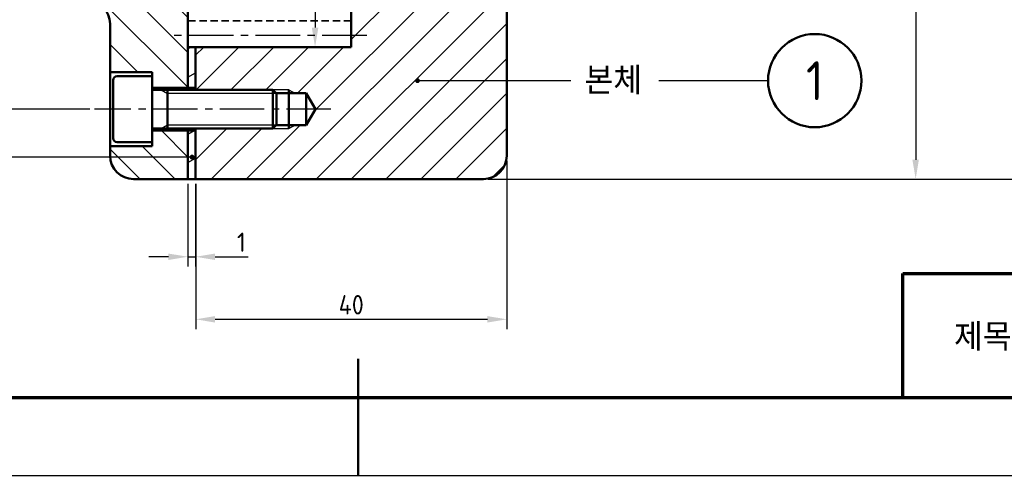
# Model space of a CAD drawing. Header units: millimetres. Extents: x -931 to 715, y 0 to 980.
# Tile 2 of 12: x -764 to -638, y 165 to 224. Entities that reach past the tile are written whole.
import ezdxf
from ezdxf.enums import TextEntityAlignment as Align

# ---------------------------------------------------------------- set-up
doc = ezdxf.new("R2010")
doc.units = ezdxf.units.MM
doc.header["$LTSCALE"] = 0.3
for name, pattern in [('CENTER2', [28.575, 19.05, -3.175, 3.175, -3.175]), ('HIDDEN2', [4.7625, 3.175, -1.5875]), ('연속', [0])]:
    doc.linetypes.add(name, pattern=pattern)
for name, color, linetype, lineweight in [('가는선', 1, 'Continuous', 25), ('문자', 2, 'Continuous', 35), ('숨은선', 2, 'HIDDEN2', 35), ('외형선', 3, 'Continuous', 50), ('윤곽선', 5, 'Continuous', 70), ('중심선', 1, 'CENTER2', 25)]:
    doc.layers.add(name, color=color, linetype=linetype, lineweight=lineweight)
doc.styles.get("Standard").update_dxf_attribs({"font": 'isocp.shx', "bigfont": 'whgtxt.shx'})
doc.dimstyles.new('ISO-25', dxfattribs={"dimtxt": 2.5, "dimasz": 2.5, "dimexe": 1.25, "dimexo": 0.625, "dimtad": 1, "dimdsep": 46, "dimtxsty": 'Standard', "dimcen": 0, "dimadec": 0, "dimazin": 0, "dimtfac": 1, "dimtmove": 0, "dimatfit": 3, "dimfxl": 1, "dimarcsym": 0})
pattern_1 = [(135.0002, (-5.122, -10.3043), (-2.245056, -2.245072), [])]
pattern_2 = [(30, (-5.122, -10.3043), (-1.5875, 2.74963), [])]

# ---------------------------------------------------------------- blocks, each defined once
blk = doc.blocks.new('*D8')
at = {"layer": 'Defpoints', "color": 0, "transparency": 16777216}
for p in [(188.09, 38.14), (189.09, 38.14), (189.09, 28.14)]:
    blk.add_point(p, dxfattribs=at)
at = {"layer": '중심선', "color": 0, "linetype": '연속', "lineweight": -2, "transparency": 16777216}
for p, q in [((188.09, 37.51), (188.09, 26.89)), ((189.09, 37.51), (189.09, 26.89)), ((185.59, 28.14), (183.09, 28.14)), ((188.09, 28.14), (189.09, 28.14)), ((191.59, 28.14), (195.84, 28.14))]:
    blk.add_line(p, q, dxfattribs=at)
at = {"layer": '중심선', "color": 0, "transparency": 16777216}
for points in [[(185.59, 28.55), (185.59, 27.72), (188.09, 28.14)], [(191.59, 28.55), (191.59, 27.72), (189.09, 28.14)]]:
    blk.add_solid(points, dxfattribs=at)
at = {"layer": '중심선', "color": 0, "transparency": 16777216, "insert": (194.97, 30.01), "char_height": 2.5, "attachment_point": 5}
blk.add_mtext('1', dxfattribs=at)
blk = doc.blocks.new('*D9')
at = {"layer": 'Defpoints', "color": 0, "transparency": 16777216}
for p in [(-704.53, 305.41), (-704.53, 203.41), (-648.96, 203.41)]:
    blk.add_point(p, dxfattribs=at)
at = {"layer": '중심선', "color": 0, "linetype": '연속', "lineweight": -2, "transparency": 16777216}
for p, q in [((-703.91, 305.41), (-647.71, 305.41)), ((-648.96, 302.91), (-648.96, 205.91)), ((-703.91, 203.41), (-647.71, 203.41))]:
    blk.add_line(p, q, dxfattribs=at)
at = {"layer": '중심선', "color": 0, "transparency": 16777216}
for points in [[(-649.38, 302.91), (-648.55, 302.91), (-648.96, 305.41)], [(-649.38, 205.91), (-648.55, 205.91), (-648.96, 203.41)]]:
    blk.add_solid(points, dxfattribs=at)
at = {"layer": '중심선', "color": 0, "transparency": 16777216, "insert": (-650.84, 254.41), "char_height": 2.5, "attachment_point": 5, "rotation": 90}
blk.add_mtext('102', dxfattribs=at)
blk = doc.blocks.new('*D10')
at = {"layer": 'Defpoints', "color": 0, "transparency": 16777216}
for p in [(-701.53, 206.41), (-741.53, 203.41), (-701.53, 185.36)]:
    blk.add_point(p, dxfattribs=at)
at = {"layer": '중심선', "color": 0, "linetype": '연속', "lineweight": -2, "transparency": 16777216}
for p, q in [((-701.53, 205.78), (-701.53, 184.11)), ((-741.53, 202.78), (-741.53, 184.11)), ((-739.03, 185.36), (-704.03, 185.36))]:
    blk.add_line(p, q, dxfattribs=at)
at = {"layer": '중심선', "color": 0, "transparency": 16777216}
for points in [[(-739.03, 185.77), (-739.03, 184.94), (-741.53, 185.36)], [(-704.03, 185.77), (-704.03, 184.94), (-701.53, 185.36)]]:
    blk.add_solid(points, dxfattribs=at)
at = {"layer": '중심선', "color": 0, "transparency": 16777216, "insert": (-721.53, 187.23), "char_height": 2.5, "attachment_point": 5}
blk.add_mtext('40', dxfattribs=at)
blk = doc.blocks.new('*D15')
at = {"layer": 'Defpoints', "color": 0, "transparency": 16777216}
for p in [(-721.53, 289.41), (-726.18, 220.41), (-721.53, 220.41)]:
    blk.add_point(p, dxfattribs=at)
at = {"layer": '중심선', "color": 0, "linetype": '연속', "lineweight": -2, "transparency": 16777216}
for p, q in [((-722.16, 289.41), (-727.43, 289.41)), ((-726.18, 286.91), (-726.18, 222.91)), ((-722.16, 220.41), (-727.43, 220.41))]:
    blk.add_line(p, q, dxfattribs=at)
at = {"layer": '중심선', "color": 0, "transparency": 16777216}
for points in [[(-726.6, 286.91), (-725.76, 286.91), (-726.18, 289.41)], [(-726.6, 222.91), (-725.76, 222.91), (-726.18, 220.41)]]:
    blk.add_solid(points, dxfattribs=at)
at = {"layer": '중심선', "color": 0, "transparency": 16777216, "insert": (-728.05, 264.34), "char_height": 2.5, "attachment_point": 5, "rotation": 90}
blk.add_mtext('69', dxfattribs=at)
blk = doc.blocks.new('*D26')
at = {"layer": 'Defpoints', "color": 0, "transparency": 16777216}
for p in [(-721.53, 318.41), (-704.53, 203.41), (-635.37, 203.41)]:
    blk.add_point(p, dxfattribs=at)
at = {"layer": '중심선', "color": 0, "linetype": '연속', "lineweight": -2, "transparency": 16777216}
for p, q in [((-720.91, 318.41), (-634.12, 318.41)), ((-635.37, 315.91), (-635.37, 205.91)), ((-703.91, 203.41), (-634.12, 203.41))]:
    blk.add_line(p, q, dxfattribs=at)
at = {"layer": '중심선', "color": 0, "transparency": 16777216}
for points in [[(-635.79, 315.91), (-634.95, 315.91), (-635.37, 318.41)], [(-635.79, 205.91), (-634.95, 205.91), (-635.37, 203.41)]]:
    blk.add_solid(points, dxfattribs=at)
at = {"layer": '중심선', "color": 0, "transparency": 16777216, "insert": (-637.25, 260.91), "char_height": 2.5, "attachment_point": 5, "rotation": 90}
blk.add_mtext('115', dxfattribs=at)
blk = doc.blocks.new('*D37')
at = {"layer": 'Defpoints', "color": 0, "transparency": 16777216}
for p in [(-754.53, 295.41), (-767.22, 212.41), (-754.53, 212.41)]:
    blk.add_point(p, dxfattribs=at)
at = {"layer": '가는선', "color": 0, "linetype": '연속', "lineweight": -2, "transparency": 16777216}
for p, q in [((-755.16, 295.41), (-768.47, 295.41)), ((-767.22, 292.91), (-767.22, 214.91)), ((-755.16, 212.41), (-768.47, 212.41))]:
    blk.add_line(p, q, dxfattribs=at)
at = {"layer": '가는선', "color": 0, "transparency": 16777216}
for points in [[(-767.64, 292.91), (-766.81, 292.91), (-767.22, 295.41)], [(-767.64, 214.91), (-766.81, 214.91), (-767.22, 212.41)]]:
    blk.add_solid(points, dxfattribs=at)
at = {"layer": '가는선', "color": 0, "transparency": 16777216, "insert": (-769.1, 253.91), "char_height": 2.5, "attachment_point": 5, "rotation": 90}
blk.add_mtext('83', dxfattribs=at)
blk = doc.blocks.new('*U7')
at = {"layer": '가는선'}
h = blk.add_hatch(dxfattribs=at)
h.set_pattern_fill('ANSI31', color=256)
h.paths.add_polyline_path([(225.091, 128.758), (227.091, 128.758), (227.091, 129.137), (235.091, 129.137), (235.091, 132.137), (232.091, 132.137, -0.4142136), (229.091, 135.137), (229.091, 137.137, 0.4142136), (226.091, 140.137), (189.091, 140.137), (189.091, 132.637), (199, 132.637), (201.091, 132.637), (201.091, 132.204), (203.291, 132.204), (204.485, 130.137), (203.291, 128.07), (201.091, 128.07), (201.091, 127.637), (189.091, 127.637), (189.091, 124.137), (209.091, 124.137), (209.091, 116.637), (210.091, 115.637), (218.091, 115.637), (218.091, 113.637), (232.091, 113.637), (232.091, 118.637), (239.091, 118.637), (239.091, 121.137), (238.091, 122.137), (235.091, 122.137), (235.091, 125.137), (227.091, 125.137), (227.091, 125.516), (225.091, 125.516), (224.155, 127.137)])
h.paths.add_polyline_path([(239.091, 91.137), (239.091, 93.637), (232.091, 93.637), (232.091, 98.637), (218.091, 98.637), (218.091, 96.637), (210.091, 96.637), (209.091, 95.637), (209.091, 83.637), (210.091, 82.637), (218.091, 82.637), (218.091, 80.137), (222.133, 73.137), (218.091, 66.137), (218.091, 63.637), (210.091, 63.637), (209.091, 62.637), (209.091, 55.137), (189.091, 55.137), (189.091, 49.637), (199, 49.637), (201.091, 49.637), (201.091, 49.204), (203.291, 49.204), (204.485, 47.137), (203.291, 45.07), (201.091, 45.07), (201.091, 44.637), (189.091, 44.637), (189.091, 38.137), (226.091, 38.137, 0.4142136), (229.091, 41.137), (229.091, 77.137, -0.4142136), (232.091, 80.137), (235.091, 80.137), (235.091, 83.137), (227.091, 83.137), (227.091, 83.516), (225.091, 83.516), (224.155, 85.137), (225.091, 86.758), (227.091, 86.758), (227.091, 87.137), (235.091, 87.137), (235.091, 90.137), (238.091, 90.137)])
h.paths.add_polyline_path([(201.091, 45.07), (199.433, 45.07), (199, 44.637), (201.091, 44.637)], flags=17)
h.paths.add_polyline_path([(201.091, 49.637), (199, 49.637), (199.433, 49.204), (201.091, 49.204)], flags=17)
h.paths.add_polyline_path([(235.091, 83.516), (227.091, 83.516), (227.091, 83.137), (235.091, 83.137)], flags=17)
h.paths.add_polyline_path([(235.091, 125.516), (227.091, 125.516), (227.091, 125.137), (235.091, 125.137)], flags=17)
h.paths.add_polyline_path([(235.091, 129.137), (227.091, 129.137), (227.091, 128.758), (235.091, 128.758)], flags=17)
h.paths.add_polyline_path([(201.091, 132.637), (199, 132.637), (199.433, 132.204), (201.091, 132.204)], flags=17)
h.paths.add_polyline_path([(201.091, 128.07), (199.433, 128.07), (199, 127.637), (201.091, 127.637)], flags=17)
h.paths.add_polyline_path([(234.712, 86.758), (235.091, 87.137), (227.091, 87.137), (227.091, 86.758)])
h = blk.add_hatch(dxfattribs=at)
h.set_pattern_fill('ANSI31', color=256, scale=25.4, angle=90.00021, style=0)
h.set_pattern_definition(pattern_1)
edge = h.paths.add_edge_path()
edge.add_line((183.491, 49.887), (183.491, 51.387))
edge.add_line((183.491, 51.387), (183.491, 51.887))
edge.add_line((183.491, 51.887), (178.091, 51.887))
edge.add_line((178.091, 51.887), (178.091, 58.137))
edge.add_ellipse((175.091, 58.137), major_axis=(0, 3), ratio=1, start_angle=270, end_angle=360)
edge.add_line((175.091, 61.137), (172.091, 61.137))
edge.add_ellipse((172.091, 64.137), major_axis=(-3, 0), ratio=1, start_angle=0, end_angle=90, ccw=False)
edge.add_line((169.091, 64.137), (169.091, 82.137))
edge.add_ellipse((172.091, 82.137), major_axis=(0, 3), ratio=1, start_angle=0, end_angle=90, ccw=False)
edge.add_line((172.091, 85.137), (175.091, 85.137))
edge.add_ellipse((175.091, 88.137), major_axis=(3, 0), ratio=1, start_angle=270, end_angle=360)
edge.add_line((178.091, 88.137), (178.091, 91.137))
edge.add_ellipse((175.091, 91.137), major_axis=(0, 3), ratio=1, start_angle=270, end_angle=360)
edge.add_line((175.091, 94.137), (172.091, 94.137))
edge.add_ellipse((172.091, 97.137), major_axis=(-3, 0), ratio=1, start_angle=0, end_angle=90, ccw=False)
edge.add_line((169.091, 97.137), (169.091, 115.137))
edge.add_ellipse((172.091, 115.137), major_axis=(0, 3), ratio=1, start_angle=0, end_angle=90, ccw=False)
edge.add_line((172.091, 118.137), (175.091, 118.137))
edge.add_ellipse((175.091, 121.137), major_axis=(3, 0), ratio=1, start_angle=270, end_angle=360)
edge.add_line((178.091, 121.137), (178.091, 125.387))
edge.add_line((178.091, 125.387), (183.491, 125.387))
edge.add_line((183.491, 125.387), (183.491, 125.887))
edge.add_line((183.491, 125.887), (183.491, 127.387))
edge.add_line((183.491, 127.387), (188.091, 127.387))
edge.add_line((188.091, 127.387), (188.091, 124.137))
edge.add_line((188.091, 124.137), (188.091, 120.762))
edge.add_line((188.091, 120.762), (188.091, 116.637))
edge.add_line((188.091, 116.637), (187.091, 115.637))
edge.add_line((187.091, 115.637), (179.091, 115.637))
edge.add_line((179.091, 115.637), (179.091, 113.137))
edge.add_line((179.091, 113.137), (175.05, 106.137))
edge.add_line((175.05, 106.137), (179.091, 99.137))
edge.add_line((179.091, 99.137), (179.091, 96.637))
edge.add_line((179.091, 96.637), (187.091, 96.637))
edge.add_line((187.091, 96.637), (188.091, 95.637))
edge.add_line((188.091, 95.637), (188.091, 91.512))
edge.add_line((188.091, 91.512), (188.091, 91.137))
edge.add_line((188.091, 91.137), (188.091, 83.637))
edge.add_line((188.091, 83.637), (187.091, 82.637))
edge.add_line((187.091, 82.637), (179.091, 82.637))
edge.add_line((179.091, 82.637), (179.091, 80.137))
edge.add_line((179.091, 80.137), (175.05, 73.137))
edge.add_line((175.05, 73.137), (179.091, 66.137))
edge.add_line((179.091, 66.137), (179.091, 63.637))
edge.add_line((179.091, 63.637), (187.091, 63.637))
edge.add_line((187.091, 63.637), (188.091, 62.637))
edge.add_line((188.091, 62.637), (188.091, 55.137))
edge.add_line((188.091, 55.137), (188.091, 49.887))
edge.add_line((188.091, 49.887), (183.491, 49.887))
h = blk.add_hatch(dxfattribs=at)
h.set_pattern_fill('ANSI31', color=256, scale=25.4, angle=-14.99998, style=0)
h.set_pattern_definition(pattern_2)
h.paths.add_polyline_path([(189.091, 49.887), (188.091, 49.887), (188.091, 55.137), (189.091, 55.137)])
h = blk.add_hatch(dxfattribs=at)
h.set_pattern_fill('ANSI31', color=256, scale=25.4, angle=90.00021, style=0)
h.set_pattern_definition(pattern_1)
edge = h.paths.add_edge_path()
edge.add_line((183.491, 42.887), (183.491, 44.387))
edge.add_line((183.491, 44.387), (188.091, 44.387))
edge.add_line((188.091, 44.387), (188.091, 38.137))
edge.add_line((188.091, 38.137), (181.091, 38.137))
edge.add_ellipse((181.091, 41.137), major_axis=(-3, 0), ratio=1, start_angle=0, end_angle=90, ccw=False)
edge.add_line((178.091, 41.137), (178.091, 42.387))
edge.add_line((178.091, 42.387), (183.491, 42.387))
edge.add_line((183.491, 42.387), (183.491, 42.887))
h = blk.add_hatch(dxfattribs=at)
h.set_pattern_fill('ANSI31', color=256, scale=25.4, angle=-14.99998, style=0)
h.set_pattern_definition(pattern_2)
h.paths.add_polyline_path([(188.091, 44.387), (189.091, 44.387), (189.091, 38.137), (188.091, 38.137)])
at = {"layer": 'Defpoints'}
blk.add_lwpolyline([(0, 0), (420, 0), (420, 297), (0, 297)], close=True, dxfattribs=at)
at = {"layer": '가는선'}
for p, q in [((184.662, 49.637), (185.491, 49.159)), ((201.091, 49.637), (189.091, 49.637)), ((201.091, 49.637), (201.92, 49.159)), ((199.479, 49.159), (185.491, 49.159)), ((184.662, 44.637), (185.491, 45.116)), ((185.491, 45.116), (199.479, 45.116)), ((189.091, 44.637), (201.091, 44.637)), ((201.091, 44.637), (201.92, 45.116))]:
    blk.add_line(p, q, dxfattribs=at)
at = {"layer": '숨은선'}
blk.add_line((209.091, 58.512), (188.091, 58.512), dxfattribs=at)
at = {"layer": '외형선'}
for p, q in [((188.091, 49.637), (188.091, 127.637)), ((209.091, 124.137), (209.091, 55.137)), ((229.091, 77.137), (229.091, 41.137)), ((178.091, 41.137), (178.091, 58.137)), ((209.091, 55.137), (188.091, 55.137)), ((189.091, 49.637), (189.091, 55.137)), ((183.491, 51.887), (178.091, 51.887)), ((178.491, 43.387), (178.491, 50.887)), ((178.991, 51.387), (183.491, 51.387)), ((183.491, 42.387), (183.491, 51.887)), ((189.091, 49.887), (183.491, 49.887)), ((183.591, 49.637), (199, 49.637)), ((185.491, 44.637), (185.491, 49.637)), ((199, 44.637), (199, 49.637)), ((199.491, 49.146), (199, 49.637)), ((201.091, 49.637), (201.091, 44.637)), ((203.291, 49.204), (199.433, 49.204)), ((199.491, 49.146), (199.491, 45.128)), ((204.485, 47.137), (203.291, 49.204)), ((203.291, 49.204), (203.291, 45.07)), ((203.291, 45.07), (204.485, 47.137)), ((183.491, 44.387), (189.091, 44.387)), ((183.591, 44.637), (199, 44.637)), ((188.091, 38.137), (188.091, 44.637)), ((189.091, 38.137), (189.091, 44.637)), ((199.491, 45.128), (199, 44.637)), ((199.433, 45.07), (203.291, 45.07)), ((178.091, 42.387), (183.491, 42.387)), ((178.991, 42.887), (183.491, 42.887)), ((226.091, 38.137), (181.091, 38.137)), ((210, 15), (210, 0))]:
    blk.add_line(p, q, dxfattribs=at)
blk.add_circle((268.688, 50.81), 6, dxfattribs=at)
for centre, radius, start, end in [((175.091, 58.137), 3, 0, 90), ((178.991, 50.887), 0.5, 90, 180), ((183.591, 49.737), 0.1, 180, 270), ((183.591, 44.537), 0.1, 90, 180), ((178.991, 43.387), 0.5, 180, 270), ((181.091, 41.137), 3, 180, 270), ((226.091, 41.137), 3, 270, 0)]:
    blk.add_arc(centre, radius, start, end, dxfattribs=at)
at = {"layer": '윤곽선'}
for p, q in [((280, 26.002), (410, 26.002)), ((280, 10), (280, 26.002))]:
    blk.add_line(p, q, dxfattribs=at)
blk.add_lwpolyline([(10, 10), (410, 10), (410, 287), (10, 287)], close=True, dxfattribs=at)
at = {"layer": '중심선'}
for p, q in [((211.091, 56.637), (186.091, 56.637)), ((206.485, 47.137), (176.091, 47.137))]:
    blk.add_line(p, q, dxfattribs=at)
at = {"layer": '문자'}
for s, height, p in [('1', 5, (268.688, 50.81)), ('제목', 3.5, (290.295, 17.805))]:
    blk.add_text(s, height=height, dxfattribs=at).set_placement(p, align=Align.MIDDLE_CENTER)
at = {"layer": '중심선'}
dim = blk.add_linear_dim(base=(189.091, 28.137), p1=(188.091, 38.137), p2=(189.091, 38.137), dimstyle='ISO-25', dxfattribs=at)
dim.commit()
dim.dimension.update_dxf_attribs({"geometry": '*D8', "text_midpoint": (194.966, 30.012)})
for points in [[(217.617, 50.81), (262.688, 50.81)], [(188.623, 40.969), (139.494, 40.969)]]:
    blk.add_leader(points, dimstyle='ISO-25', override={"dimgap": 0.625, "dimtad": 0, "dimldrblk": 'DotSmall'})
at = {"layer": '문자', "insert": (239.091, 50.81), "char_height": 3.5, "attachment_point": 4, "bg_fill": 3, "box_fill_scale": 1.5, "bg_fill_color": 256, "bg_fill_transparency": 0}
blk.add_mtext_dynamic_manual_height_columns('본체', width=7.76417, gutter_width=12.5, heights=[0], dxfattribs=at)

msp = doc.modelspace()

# ---------------------------------------------------------------- block references
msp.add_blockref('*U7', (-930.623, 165.272))

# ---------------------------------------------------------------- next in the draw order: dimensions: what is measured, and where the dimension line sits
at = {"layer": '가는선'}
dim = msp.add_linear_dim(base=(-767.222, 212.41), p1=(-754.532, 295.41), p2=(-754.532, 212.41), angle=90, dimstyle='ISO-25', dxfattribs=at)
dim.commit()
dim.dimension.update_dxf_attribs({"geometry": '*D37', "text_midpoint": (-769.097, 253.91)})
at = {"layer": '중심선'}
for base, p1, picture, middle in [((-635.372, 203.41), (-721.532, 318.41), '*D26', (-637.247, 260.91)), ((-648.965, 203.41), (-704.532, 305.41), '*D9', (-650.84, 254.41))]:
    dim = msp.add_linear_dim(base=base, p1=p1, p2=(-704.532, 203.41), angle=90, dimstyle='ISO-25', dxfattribs=at)
    dim.commit()
    dim.dimension.update_dxf_attribs({"geometry": picture, "text_midpoint": middle})
dim = msp.add_linear_dim(base=(-726.179, 220.41), p1=(-721.532, 289.41), p2=(-721.532, 220.41), angle=90, dimstyle='ISO-25', dxfattribs=at)
dim.commit()
dim.dimension.update_dxf_attribs({"geometry": '*D15', "text_midpoint": (-726.179, 264.335), "dimtype": 160})
dim = msp.add_linear_dim(base=(-701.532, 185.357), p1=(-741.532, 203.41), p2=(-701.532, 206.41), dimstyle='ISO-25', dxfattribs=at)
dim.commit()
dim.dimension.update_dxf_attribs({"geometry": '*D10', "text_midpoint": (-721.532, 187.232)})

doc.saveas('drawing.dxf')
